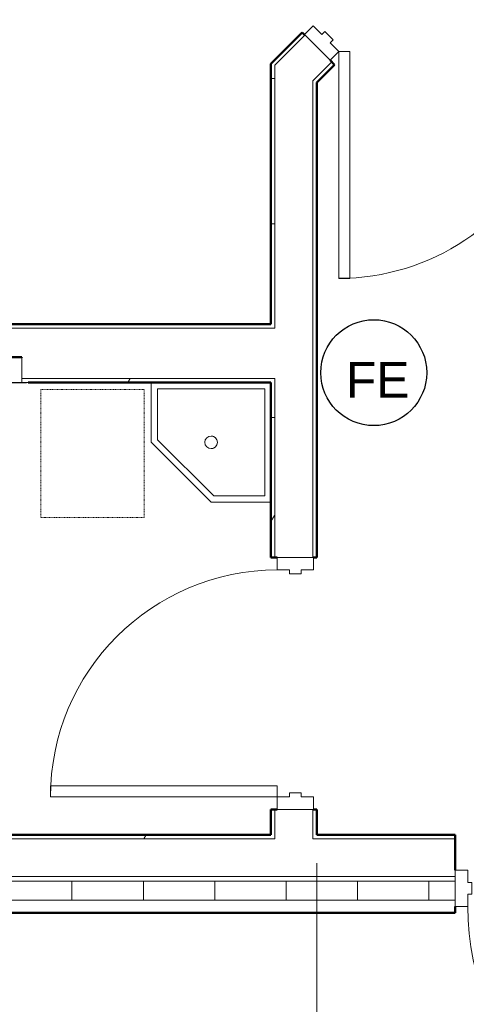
# Model space of a CAD drawing. Header units: inches. Extents: x -148 to 1376, y -98 to 590.
# Tile 5 of 9: x 556 to 627, y -3 to 154. Entities that reach past the tile are written whole.
import ezdxf

# ---------------------------------------------------------------- set-up
doc = ezdxf.new("R2010")
doc.units = ezdxf.units.IN
doc.header["$MEASUREMENT"] = 0
doc.linetypes.add('Overhead 1_16_', pattern=[0.101562, 0.0625, -0.039062])
for name, color, linetype, lineweight in [('A-ANNO-DIMS', 211, 'Continuous', 9), ('A-DOOR', 31, 'Continuous', 13), ('A-DOOR-FRAM', 31, 'Continuous', 20), ('A-FLOR-OVHD', 1, 'Overhead 1_16_', 9), ('A-WALL', 113, 'Continuous', 13), ('A-WALL-PATT', 111, 'Continuous', 50), ('F-LSFT-EGRE', 5, 'Continuous', 30), ('F-LSFT-WALL', 5, 'Continuous', 30), ('I-WALL', 2, 'Continuous', 13), ('P-SANR-FIXT', 6, 'Continuous', 9), ('Q-SPCQ', 91, 'Continuous', 9)]:
    doc.layers.add(name, color=color, linetype=linetype, lineweight=lineweight)
doc.styles.add('Arial', font='arial.ttf', dxfattribs={"width": 0.8, "height": 12})
doc.styles.get("Standard").update_dxf_attribs({"font": 'txt.shx', "height": 108.1875})
doc.dimstyles.new('Continuous_USACE_1', dxfattribs={"dimscale": 12, "dimtxt": 9.182335, "dimasz": 1, "dimexe": 0.375, "dimexo": 0.375, "dimgap": 0.375, "dimtad": 1, "dimdec": 5, "dimrnd": 0.03125, "dimzin": 3, "dimdsep": 46, "dimlunit": 4, "dimtxsty": 'Arial', "dimsah": 1, "dimcen": 0.09, "dimazin": 0, "dimtfac": 1, "dimtdec": 4, "dimtix": 1, "dimtmove": 0, "dimatfit": 3, "dimfxl": 1, "dimtvp": 1, "dimtfill": 1, "dimfrac": 2, "dimtolj": 1, "dimtzin": 0, "dimlwd": 20, "dimlwe": 20, "dimarcsym": 2})
pattern_1 = [(0, (3283.594, -2267.219), (30.72, 7.68), [1.267, -21.773, 1.267, -21.773, -122.88]), (0, (3283.594, -2267.219), (30.72, 7.68), [-46.08, 1.267, -44.813, 1.267, -21.773, -53.76]), (0, (3283.594, -2267.219), (30.72, 7.68), [-115.2, 1.267, -14.093, 1.267, -37.133]), (120, (3295.114, -2263.379), (-22.011075, 22.7643), [1.267, -21.773, 1.267, -21.773, -122.88]), (120, (3295.114, -2263.379), (-22.011075, 22.7643), [-46.08, 1.267, -44.813, 1.267, -21.773, -53.76]), (120, (3295.114, -2263.379), (-22.011075, 22.7643), [-115.2, 1.267, -14.093, 1.267, -37.133]), (240, (3298.954, -2248.019), (-8.708925, -30.4443), [1.267, -21.773, 1.267, -21.773, -122.88]), (240, (3298.954, -2248.019), (-8.708925, -30.4443), [-46.08, 1.267, -44.813, 1.267, -21.773, -53.76]), (240, (3298.954, -2248.019), (-8.708925, -30.4443), [-115.2, 1.267, -14.093, 1.267, -37.133])]

# ---------------------------------------------------------------- blocks, each defined once
blk = doc.blocks.new('Door-Passage-Single-Flush - 36_ x 84_-580149-ARCHITECTURAL FLOOR PLAN')
at = {"layer": 'A-DOOR', "lineweight": 20}
for p, q in [((16.25, -2.875), (18, -2.875)), ((16.25, -38.875), (16.25, -2.875)), ((18, -2.875), (18, -38.875)), ((18, -38.875), (16.25, -38.875))]:
    blk.add_line(p, q, dxfattribs=at)
at = {"layer": 'A-DOOR', "lineweight": 9}
blk.add_arc((18, -2.875), 36, 180, 270, dxfattribs=at)
at = {"layer": 'A-DOOR-FRAM'}
for p, q in [((-20, 2.875), (-18, 2.875)), ((-20, -2.875), (-20, 2.875)), ((-18, 2.875), (-18, 0.9375)), ((18, 2.875), (20, 2.875)), ((18, 0.9375), (18, 2.875)), ((20, 2.875), (20, -2.875)), ((-18, 0.9375), (-17.375, 0.9375)), ((-17.375, 0.9375), (-17.375, -0.9375)), ((17.375, 0.9375), (18, 0.9375)), ((17.375, -0.9375), (17.375, 0.9375)), ((-18, -0.9375), (-18, -2.875)), ((-17.375, -0.9375), (-18, -0.9375)), ((18, -0.9375), (17.375, -0.9375)), ((18, -2.875), (18, -0.9375)), ((-18, -2.875), (-20, -2.875)), ((20, -2.875), (18, -2.875))]:
    blk.add_line(p, q, dxfattribs=at)
blk = doc.blocks.new('Door-Passage-Single-Flush - 42_ x 84_-580282-ARCHITECTURAL FLOOR PLAN')
at = {"layer": 'A-DOOR', "lineweight": 20}
for p, q in [((19.25, -5.4375), (21, -5.4375)), ((19.25, -47.4375), (19.25, -5.4375)), ((21, -5.4375), (21, -47.4375)), ((21, -47.4375), (19.25, -47.4375))]:
    blk.add_line(p, q, dxfattribs=at)
at = {"layer": 'A-DOOR', "lineweight": 9}
blk.add_arc((21, -5.4375), 42, 180, 270, dxfattribs=at)
at = {"layer": 'A-DOOR-FRAM'}
for p, q in [((-23, 0.3125), (-21, 0.3125)), ((-23, -5.4375), (-23, 0.3125)), ((-21, 0.3125), (-21, -1.625)), ((21, 0.3125), (23, 0.3125)), ((21, -1.625), (21, 0.3125)), ((23, 0.3125), (23, -5.4375)), ((-21, -1.625), (-20.375, -1.625)), ((-20.375, -1.625), (-20.375, -3.5)), ((20.375, -1.625), (21, -1.625)), ((20.375, -3.5), (20.375, -1.625)), ((-21, -3.5), (-21, -5.4375)), ((-20.375, -3.5), (-21, -3.5)), ((21, -3.5), (20.375, -3.5)), ((21, -5.4375), (21, -3.5)), ((-21, -5.4375), (-23, -5.4375)), ((23, -5.4375), (21, -5.4375))]:
    blk.add_line(p, q, dxfattribs=at)
blk = doc.blocks.new('Door-Passage-Single-Flush - 36_ x 84_-579968-ARCHITECTURAL FLOOR PLAN')
at = {"layer": 'A-DOOR', "lineweight": 20}
for p, q in [((42.22, 29.57), (16.76, 4.11)), ((18, 2.87), (43.46, 28.33)), ((43.46, 28.33), (42.22, 29.57)), ((16.76, 4.11), (18, 2.87))]:
    blk.add_line(p, q, dxfattribs=at)
at = {"layer": 'A-DOOR', "lineweight": 9}
blk.add_arc((18, 2.87), 36, 45, 180, dxfattribs=at)
at = {"layer": 'A-DOOR-FRAM'}
for p, q in [((-18, 2.87), (-20, 2.87)), ((-20, 2.87), (-20, -2.88)), ((-18, 0.94), (-18, 2.87)), ((18, 2.87), (18, 0.94)), ((20, 2.87), (18, 2.87)), ((20, -2.88), (20, 2.87)), ((-17.38, 0.94), (-18, 0.94)), ((-17.38, -0.94), (-17.38, 0.94)), ((18, 0.94), (17.37, 0.94)), ((17.37, 0.94), (17.37, -0.94)), ((-18, -2.88), (-18, -0.94)), ((-18, -0.94), (-17.38, -0.94)), ((17.37, -0.94), (18, -0.94)), ((18, -0.94), (18, -2.88)), ((-20, -2.88), (-18, -2.88)), ((18, -2.88), (20, -2.88))]:
    blk.add_line(p, q, dxfattribs=at)
blk = doc.blocks.new('Sink - Mop - 19_ x 19_-534712-ARCHITECTURAL FLOOR PLAN')
at = {"layer": 'P-SANR-FIXT'}
for p, q in [((1, -1), (18, -1)), ((1, -18), (1, -1)), ((18, -1), (18, -9.09)), ((19, -9.5), (19, 0)), ((18, -9.09), (9.09, -18)), ((9.5, -19), (19, -9.5)), ((9.09, -18), (1, -18)), ((0, -19), (9.5, -19))]:
    blk.add_line(p, q, dxfattribs=at)
for start, end in [(360, 180), (0, 180), (180, 360), (180, 360)]:
    blk.add_arc((9.5, -9.5), 1, start, end, dxfattribs=at)
blk = doc.blocks.new('644_Soap_Dispenser - 644-535335-ARCHITECTURAL FLOOR PLAN')
at = {"layer": 'Q-SPCQ'}
for p, q in [((-2727.36, 2367.29), (-2731.42, 2367.29)), ((-2731.42, 2367.29), (-2731.42, 2363.34)), ((-2727.36, 2363.34), (-2727.36, 2367.29)), ((-2732.39, 2363.34), (-2726.39, 2363.34)), ((-2732.39, 2363.34), (-2732.39, 2363.31)), ((-2732.39, 2363.31), (-2726.39, 2363.31)), ((-2732.15, 2363.26), (-2732.39, 2363.31)), ((-2726.63, 2363.26), (-2732.15, 2363.26)), ((-2729.76, 2363.26), (-2729.76, 2363.19)), ((-2729.02, 2363.19), (-2729.76, 2363.19)), ((-2729.76, 2363.19), (-2729.49, 2363.19)), ((-2729.74, 2363.26), (-2729.74, 2362.26)), ((-2729.45, 2363.19), (-2729.45, 2363.26)), ((-2729.32, 2363.19), (-2729.45, 2363.19)), ((-2729.32, 2363.19), (-2729.32, 2363.26)), ((-2729.3, 2363.19), (-2729.02, 2363.19)), ((-2729.05, 2362.26), (-2729.05, 2363.26)), ((-2729.02, 2363.19), (-2729.02, 2363.26)), ((-2726.39, 2363.31), (-2726.63, 2363.26)), ((-2726.39, 2363.31), (-2726.39, 2363.34)), ((-2729.74, 2361.71), (-2729.74, 2361.64)), ((-2729.69, 2361.71), (-2729.39, 2361.71)), ((-2729.69, 2361.64), (-2729.39, 2361.64)), ((-2729.47, 2361.94), (-2729.47, 2361.71)), ((-2729.47, 2361.94), (-2729.39, 2361.94)), ((-2729.39, 2361.94), (-2729.31, 2361.94)), ((-2729.39, 2361.71), (-2729.09, 2361.71)), ((-2729.39, 2361.64), (-2729.09, 2361.64)), ((-2729.31, 2361.71), (-2729.31, 2361.94)), ((-2729.05, 2361.64), (-2729.05, 2361.71))]:
    blk.add_line(p, q, dxfattribs=at)
at = {"layer": 'Q-SPCQ', "flags": 128}
for points in [[(-2729.47, 2361.94), (-2729.48, 2361.94), (-2729.5, 2361.95), (-2729.51, 2361.95), (-2729.52, 2361.95), (-2729.53, 2361.96), (-2729.54, 2361.96), (-2729.56, 2361.97), (-2729.57, 2361.97), (-2729.58, 2361.98), (-2729.59, 2361.99), (-2729.6, 2361.99), (-2729.61, 2362), (-2729.62, 2362.01), (-2729.63, 2362.02), (-2729.64, 2362.03), (-2729.65, 2362.04), (-2729.66, 2362.05), (-2729.67, 2362.06), (-2729.67, 2362.07), (-2729.68, 2362.08), (-2729.69, 2362.09), (-2729.69, 2362.1), (-2729.7, 2362.11), (-2729.71, 2362.12), (-2729.71, 2362.13), (-2729.72, 2362.14), (-2729.72, 2362.16), (-2729.72, 2362.17), (-2729.73, 2362.18), (-2729.73, 2362.19), (-2729.73, 2362.21), (-2729.73, 2362.22), (-2729.74, 2362.23), (-2729.74, 2362.24), (-2729.74, 2362.26)], [(-2729.05, 2362.26), (-2729.05, 2362.24), (-2729.05, 2362.23), (-2729.05, 2362.22), (-2729.05, 2362.21), (-2729.05, 2362.19), (-2729.06, 2362.18), (-2729.06, 2362.17), (-2729.06, 2362.16), (-2729.07, 2362.14), (-2729.07, 2362.13), (-2729.08, 2362.12), (-2729.08, 2362.11), (-2729.09, 2362.1), (-2729.1, 2362.09), (-2729.1, 2362.08), (-2729.11, 2362.06), (-2729.12, 2362.05), (-2729.13, 2362.04), (-2729.14, 2362.04), (-2729.14, 2362.03), (-2729.15, 2362.02), (-2729.16, 2362.01), (-2729.17, 2362), (-2729.18, 2361.99), (-2729.19, 2361.99), (-2729.21, 2361.98), (-2729.22, 2361.97), (-2729.23, 2361.97), (-2729.24, 2361.96), (-2729.25, 2361.96), (-2729.26, 2361.95), (-2729.28, 2361.95), (-2729.29, 2361.95), (-2729.3, 2361.94), (-2729.31, 2361.94)]]:
    blk.add_lwpolyline(points, dxfattribs=at)
blk = doc.blocks.new('*D102')
at = {"layer": 'A-ANNO-DIMS', "color": 0, "lineweight": 20, "transparency": 16777216}
for p, q in [((603, 19.87), (603, -85.8)), ((464, -4.51), (464, -85.8)), ((476, -81.3), (591, -81.3))]:
    blk.add_line(p, q, dxfattribs=at)
at = {"layer": 'A-ANNO-DIMS', "color": 0, "transparency": 16777216}
for points in [[(476, -79.3), (476, -83.3), (464, -81.3)], [(591, -79.3), (591, -83.3), (603, -81.3)]]:
    blk.add_solid(points, dxfattribs=at)
at = {"layer": 'Defpoints', "color": 0, "transparency": 16777216}
for p in [(603, 24.37), (464, -0.01), (603, -81.3)]:
    blk.add_point(p, dxfattribs=at)
at = {"layer": 'A-ANNO-DIMS', "color": 0, "lineweight": 20, "transparency": 16777216, "insert": (533.5, -70.77), "char_height": 12, "width": 46.7875, "attachment_point": 5, "style": 'Arial', "bg_fill": 3, "box_fill_scale": 1.25, "bg_fill_color": 256, "bg_fill_true_color": 13158600, "bg_fill_transparency": 0}
blk.add_mtext('\\A1;11\'-7"', dxfattribs=at)
blk = doc.blocks.new('*D103')
at = {"layer": 'A-ANNO-DIMS', "color": 0, "lineweight": 20, "transparency": 16777216}
for p, q in [((603, 19.87), (603, -85.8)), ((675, 19.87), (675, -85.8)), ((615, -81.3), (663, -81.3))]:
    blk.add_line(p, q, dxfattribs=at)
at = {"layer": 'A-ANNO-DIMS', "color": 0, "transparency": 16777216}
for points in [[(615, -79.3), (615, -83.3), (603, -81.3)], [(663, -79.3), (663, -83.3), (675, -81.3)]]:
    blk.add_solid(points, dxfattribs=at)
at = {"layer": 'Defpoints', "color": 0, "transparency": 16777216}
for p in [(603, 24.37), (675, 24.37), (675, -81.3)]:
    blk.add_point(p, dxfattribs=at)
at = {"layer": 'A-ANNO-DIMS', "color": 0, "lineweight": 20, "transparency": 16777216, "insert": (639, -70.67), "char_height": 12, "width": 38.481, "attachment_point": 5, "style": 'Arial', "bg_fill": 3, "box_fill_scale": 1.25, "bg_fill_color": 256, "bg_fill_true_color": 13158600, "bg_fill_transparency": 0}
blk.add_mtext('\\A1;6\'-0"', dxfattribs=at)

msp = doc.modelspace()

# ---------------------------------------------------------------- hatches: boundary and pattern name
at = {"layer": 'A-WALL-PATT', "lineweight": 9}
h = msp.add_hatch(dxfattribs=at)
h.set_pattern_fill('FP_2', color=256, style=0, pattern_type=2)
h.set_pattern_definition(pattern_1)
h.paths.add_polyline_path([(596.376145, 146.422599), (601.14499, 151.191444), (600.703048, 151.633386), (596.376145, 147.306483)])
h.paths.add_polyline_path([(629.429261, 179.475715), (634.198105, 184.24456), (633.314222, 184.24456), (628.987319, 179.917657), (629.340872, 179.564103)])
h = msp.add_hatch(dxfattribs=at)
h.set_pattern_fill('FP_2', color=256, style=0, pattern_type=2)
h.set_pattern_definition(pattern_1)
h.paths.add_polyline_path([(595.751145, 24.36956), (596.376145, 24.36956), (596.376145, 28.36956), (595.751145, 28.36956)])
h.paths.add_polyline_path([(595.751145, 68.36956), (596.376145, 68.36956), (596.376145, 96.74456), (595.751145, 96.74456), (595.751145, 93.262107)])
h.paths.add_polyline_path([(596.376145, 104.74456), (596.376145, 147.306483), (595.751145, 146.681483), (595.751145, 104.74456)])
h = msp.add_hatch(dxfattribs=at)
h.set_pattern_fill('FP_2', color=256, style=0, pattern_type=2)
h.set_pattern_definition(pattern_1)
h.paths.add_polyline_path([(595.751145, 104.74456), (595.751145, 105.36956), (464.001145, 105.36956), (464.001145, 104.74456), (558.667325, 104.74456)])
h = msp.add_hatch(dxfattribs=at)
h.set_pattern_fill('FP_2', color=256, style=0, pattern_type=2)
h.set_pattern_definition(pattern_1)
h.paths.add_polyline_path([(595.751145, 96.11956), (595.751145, 96.74456), (556.233413, 96.74456), (556.233413, 96.11956), (558.667325, 96.11956)])
h.paths.add_polyline_path([(551.202163, 96.11956), (552.170913, 96.11956), (552.170913, 96.74456), (464.876145, 96.74456), (464.876145, 96.11956), (531.476654, 96.11956), (531.476654, 96.24456), (549.476654, 96.24456), (549.476654, 96.11956)])
h = msp.add_hatch(dxfattribs=at)
h.set_pattern_fill('FP_2', color=256, style=0, pattern_type=2)
h.set_pattern_definition(pattern_1)
h.paths.add_polyline_path([(499.359341, 23.74456), (596.376145, 23.74456), (596.376145, 24.36956), (464.876145, 24.36956), (464.876145, 23.74456), (469.705348, 23.74456)])
h.paths.add_polyline_path([(602.376145, 23.74456), (625.001253, 23.74456), (625.001253, 24.36956), (602.376145, 24.36956)])
h.paths.add_polyline_path([(718.001145, 23.74456), (718.001145, 24.36956), (681.626253, 24.36956), (681.626253, 23.74456)])
h.paths.add_polyline_path([(758.001145, 23.74456), (772.001145, 23.74456), (772.001145, 24.36956), (758.001145, 24.36956)])
h.paths.add_polyline_path([(675.626253, 23.74456), (675.626253, 24.36956), (671.001253, 24.36956), (671.001253, 23.74456)])
h = msp.add_hatch(dxfattribs=at)
h.set_pattern_fill('FP_3', color=256, style=0, pattern_type=2)
h.set_pattern_definition([(0, (3283.594, -2267.219), (0, 11.331), []), (90, (3283.594, -2267.219), (-11.331, 7e-16), [])])
h.paths.add_polyline_path([(464.001145, 13.99456), (625.001253, 13.99456), (625.001253, 16.99456), (464.001145, 16.99456)])
h.paths.add_polyline_path([(718.001145, 13.99456), (718.001145, 16.99456), (671.001253, 16.99456), (671.001253, 13.99456), (677.283294, 13.99456)])
h.paths.add_polyline_path([(758.001145, 13.99456), (772.001145, 13.99456), (772.001145, 16.99456), (758.001145, 16.99456), (758.001145, 14.93206)])

# ---------------------------------------------------------------- linework, layer by layer
at = {"layer": 'A-FLOR-OVHD', "color": 8}
for p, q in [((559.233418, 95.019425), (575.633418, 95.019425)), ((559.233418, 74.719425), (559.233418, 95.019425)), ((575.633418, 95.019425), (575.633418, 74.719425)), ((575.633418, 74.719425), (559.233418, 74.719425))]:
    msp.add_line(p, q, dxfattribs=at)
at = {"layer": 'A-WALL'}
for p, q in [((596.376145, 146.422599), (601.14499, 151.191444)), ((605.38763, 146.948803), (602.376145, 143.937318)), ((596.376145, 146.422599), (596.376145, 104.74456)), ((602.376145, 143.937318), (602.376145, 68.36956)), ((596.376145, 104.74456), (464.001145, 104.74456)), ((596.376145, 96.74456), (556.233413, 96.74456)), ((596.376145, 96.74456), (596.376145, 68.36956)), ((596.376145, 28.36956), (596.376145, 23.74456)), ((602.376145, 28.36956), (602.376145, 23.74456)), ((596.376145, 23.74456), (464.876145, 23.74456)), ((625.001253, 23.74456), (602.376145, 23.74456)), ((625.001253, 17.74456), (464.001145, 17.74456)), ((625.001253, 16.99456), (464.001145, 16.99456)), ((625.001253, 13.99456), (464.001145, 13.99456))]:
    msp.add_line(p, q, dxfattribs=at)
at = {"layer": 'A-WALL', "lineweight": 50}
for p, q in [((595.751145, 24.36956), (465.501145, 24.36956)), ((625.001253, 24.36956), (603.001145, 24.36956)), ((625.001253, 18.74456), (625.001253, 24.36956)), ((625.001253, 11.99456), (625.001253, 12.99456)), ((464.001145, 11.99456), (625.001253, 11.99456))]:
    msp.add_line(p, q, dxfattribs=at)
at = {"layer": 'F-LSFT-WALL'}
msp.add_circle((612.06035, 97.666075), 8.404267, dxfattribs=at)
at = {"layer": 'I-WALL', "lineweight": 50}
for p, q in [((600.703048, 151.633386), (595.751145, 146.681483)), ((601.056601, 151.279832), (600.703048, 151.633386)), ((605.829572, 146.506861), (605.122465, 147.213968)), ((595.751145, 146.681483), (595.751145, 105.36956)), ((603.001145, 143.678434), (605.829572, 146.506861)), ((603.001145, 68.36956), (603.001145, 143.678434)), ((595.751145, 105.36956), (464.001145, 105.36956)), ((552.170913, 100.11956), (556.233413, 100.11956)), ((556.233413, 100.11956), (556.233413, 100.068779)), ((557.202163, 96.11956), (595.751145, 96.11956)), ((595.751145, 96.11956), (595.751145, 68.36956)), ((595.751145, 68.36956), (596.751145, 68.36956)), ((602.501145, 68.36956), (603.001145, 68.36956)), ((596.751145, 28.36956), (595.751145, 28.36956)), ((595.751145, 28.36956), (595.751145, 24.36956)), ((603.001145, 28.36956), (602.501145, 28.36956)), ((603.001145, 24.36956), (603.001145, 28.36956))]:
    msp.add_line(p, q, dxfattribs=at)

# ---------------------------------------------------------------- block references
at = {"layer": 'A-DOOR'}
for name, p, rotation in [('Door-Passage-Single-Flush - 36_ x 84_-579968-ARCHITECTURAL FLOOR PLAN', (617.231669, 163.389036), 224.9999999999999), ('Door-Passage-Single-Flush - 36_ x 84_-580149-ARCHITECTURAL FLOOR PLAN', (599.626145, 48.36956), 269.9999999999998)]:
    msp.add_blockref(name, p, dxfattribs=dict(at, rotation=rotation))
msp.add_blockref('Door-Passage-Single-Flush - 42_ x 84_-580282-ARCHITECTURAL FLOOR PLAN', (648.001253, 18.43206), dxfattribs=at)
at = {"layer": 'P-SANR-FIXT', "rotation": 269.9999999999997}
msp.add_blockref('Sink - Mop - 19_ x 19_-534712-ARCHITECTURAL FLOOR PLAN', (595.751145, 96.11956), dxfattribs=at)
at = {"layer": 'Q-SPCQ'}
msp.add_blockref('644_Soap_Dispenser - 644-535335-ARCHITECTURAL FLOOR PLAN', (3283.59375, -2267.21875), dxfattribs=at)

# ---------------------------------------------------------------- texts
at = {"layer": 'F-LSFT-EGRE', "insert": (607.643614, 96.531248), "char_height": 5.63922192, "width": 12.06967794, "attachment_point": 4, "line_spacing_factor": 0.755862}
msp.add_mtext('{\\fArial|b0|i0|c0|p39;FE}', dxfattribs=at)

# ---------------------------------------------------------------- next in the draw order: dimensions: what is measured, and where the dimension line sits
at = {"layer": 'A-ANNO-DIMS', "lineweight": 20}
dim = msp.add_linear_dim(base=(603.001145, -81.298146), p1=(464.001145, -0.00544), p2=(603.001145, 24.36956), dimstyle='Continuous_USACE_1', override={"dimpost": '<>', "dimfxl": 141.121014}, dxfattribs=at)
dim.commit()
dim.dimension.update_dxf_attribs({"geometry": '*D102', "text_midpoint": (533.501145, -70.77359)})

# ---------------------------------------------------------------- next in the draw order: dimensions: what is measured, and where the dimension line sits
dim = msp.add_linear_dim(base=(675.001253, -81.298146), p1=(603.001145, 24.36956), p2=(675.001253, 24.36956), dimstyle='Continuous_USACE_1', override={"dimpost": '<>', "dimfxl": 72.000108}, dxfattribs=at)
dim.commit()
dim.dimension.update_dxf_attribs({"geometry": '*D103', "text_midpoint": (639.001199, -70.67127)})

doc.saveas('drawing.dxf')
